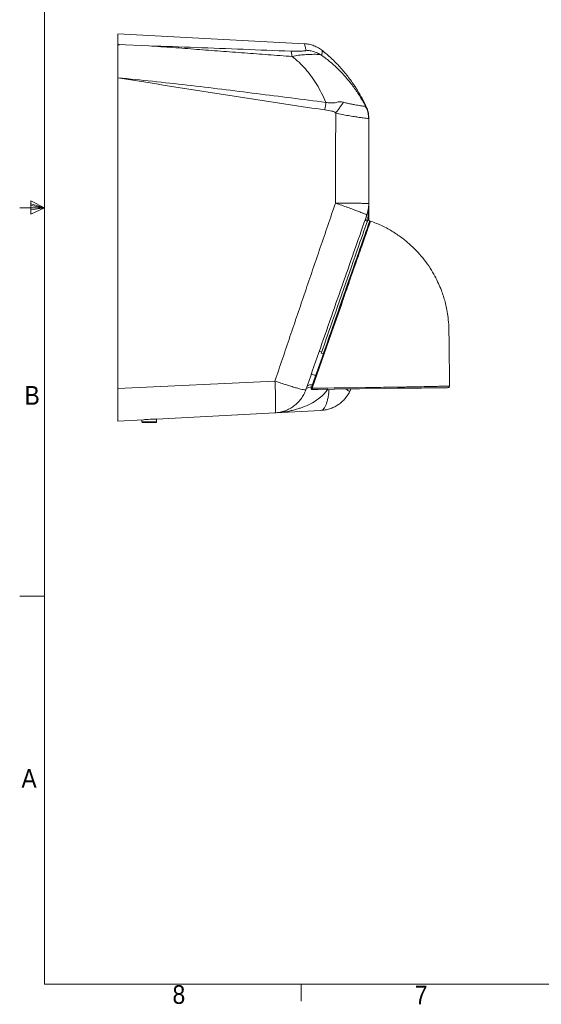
# Model space of a CAD drawing. Header units: millimetres. Extents: x 5 to 273, y 7 to 200.
# Tile 1 of 11: x 5 to 72, y 7 to 133. Entities that reach past the tile are written whole.
import ezdxf

# ---------------------------------------------------------------- set-up
doc = ezdxf.new("R2010")
doc.units = ezdxf.units.MM
doc.styles.add('SLDTEXTSTYLE0', font='GOTHIC.TTF', dxfattribs={"width": 0.913})

msp = doc.modelspace()

# ---------------------------------------------------------------- linework, layer by layer
at = {"color": 7, "linetype": 'Continuous', "lineweight": 0}
for p, q in [((8.3801, 196.675), (8.3801, 9.9587)), ((8.3801, 109.0187), (6.6232, 109.9161)), ((6.6232, 109.9161), (6.6232, 108.2059)), ((6.6232, 109.5389), (8.3801, 109.0187)), ((6.6232, 109.3267), (8.3801, 109.0187)), ((8.3801, 109.0187), (5.2051, 109.0187)), ((6.6232, 108.2059), (8.3801, 109.0187)), ((6.6232, 108.7844), (8.3801, 109.0187)), ((6.6232, 108.7844), (8.3801, 109.0187)), ((8.3801, 59.4887), (5.2051, 59.4887)), ((270.0001, 9.9587), (8.3801, 9.9587)), ((41.0826, 9.9587), (41.0826, 7.8048))]:
    msp.add_line(p, q, dxfattribs=at)
at = {"color": 7, "linetype": 'Continuous', "lineweight": 15}
for p, q in [((41.505, 129.968), (17.7182, 131.2146)), ((21.6827, 129.6947), (17.7182, 129.8641)), ((18.1921, 129.8443), (17.7182, 129.7861)), ((17.7183, 127.4145), (17.7268, 126.8317)), ((49.36, 121.9179), (49.271, 121.9761)), ((49.6735, 120.8569), (49.6935, 120.6962)), ((49.6736, 120.8571), (49.6935, 120.6963)), ((49.6906, 120.644), (49.6981, 120.5915)), ((49.6981, 120.5915), (49.6906, 120.644)), ((49.7114, 120.6465), (49.7114, 120.6988)), ((49.6814, 120.4453), (49.7141, 120.6108)), ((49.6857, 120.4453), (49.7182, 120.4516)), ((49.7182, 109.5598), (49.7182, 107.4166)), ((49.5362, 107.3212), (49.2341, 107.4267)), ((49.85, 107.3706), (49.5856, 107.4629)), ((43.4031, 90.7147), (43.7053, 90.6093)), ((43.6558, 90.4676), (43.9202, 90.3754)), ((17.7182, 88.4946), (17.7373, 85.2143)), ((37.7583, 86.9154), (17.7182, 85.9834)), ((47.4774, 85.912), (47.2797, 85.5324)), ((43.6076, 83.1711), (37.7676, 82.865)), ((17.7182, 81.8143), (20.9805, 81.9852)), ((20.7782, 81.9746), (20.7782, 81.7117)), ((22.6464, 82.0725), (37.7675, 82.865)), ((22.6582, 81.7117), (22.6582, 82.0732)), ((22.5582, 81.6117), (20.8782, 81.6117))]:
    msp.add_line(p, q, dxfattribs=at)
at = {"color": 8, "linetype": 'Continuous', "lineweight": 15}
for p, q in [((17.8322, 129.8068), (17.8322, 129.8878)), ((49.6935, 120.6962), (49.7182, 120.4968)), ((20.7782, 81.7117), (22.6582, 81.7117)), ((22.6128, 82.0835), (22.6463, 82.0725))]:
    msp.add_line(p, q, dxfattribs=at)
at = {"color": 7, "linetype": 'Continuous', "lineweight": 15, "flags": 128}
for points in [[(18.1553, 129.8433), (18.1537, 129.8458), (18.1507, 129.8504)], [(43.6558, 90.4676), (43.662, 90.4853), (43.6894, 90.5639), (43.7385, 90.7046), (43.8089, 90.9065), (43.9002, 91.168), (44.0116, 91.4873), (44.1423, 91.8619), (44.2914, 92.2891), (44.4577, 92.7658), (44.64, 93.2883), (44.837, 93.8529), (45.0472, 94.4553), (45.269, 95.0911), (45.5009, 95.7556), (45.741, 96.4439), (45.9877, 97.1508), (46.239, 97.8712), (46.4932, 98.5997), (46.7483, 99.3308), (47.0025, 100.0593), (47.2538, 100.7797), (47.5005, 101.4866), (47.7406, 102.1749), (47.9725, 102.8394), (48.1943, 103.4752), (48.4045, 104.0776), (48.6015, 104.6422), (48.7838, 105.1648), (48.9501, 105.6414), (49.0992, 106.0686), (49.2299, 106.4433), (49.3413, 106.7625), (49.4325, 107.0241), (49.503, 107.2259), (49.5521, 107.3667), (49.5795, 107.4452), (49.5856, 107.4629)], [(45.0635, 93.6521), (45.1014, 93.7606), (45.3115, 94.3631), (45.5334, 94.9989), (45.7652, 95.6634), (46.0054, 96.3517), (46.252, 97.0586), (46.5034, 97.779), (46.7576, 98.5074), (47.0127, 99.2386), (47.2668, 99.9671), (47.5182, 100.6874), (47.7648, 101.3944), (48.005, 102.0826), (48.2368, 102.7471), (48.4587, 103.383), (48.6689, 103.9854), (48.8659, 104.55), (49.0482, 105.0725), (49.2145, 105.5492), (49.3635, 105.9764), (49.4943, 106.351), (49.6057, 106.6703), (49.6969, 106.9318), (49.7673, 107.1337), (49.8164, 107.2744), (49.8438, 107.3529), (49.85, 107.3706)], [(42.4129, 86.0554), (42.4772, 86.2396), (42.7342, 86.9762), (43.7623, 89.9228), (46.2374, 97.0168)], [(46.3313, 96.9606), (46.2671, 96.7765), (46.01, 96.0398), (44.9819, 93.0932), (42.5068, 85.9993)], [(43.9202, 90.3754), (43.9264, 90.3931), (43.9538, 90.4716), (44.0029, 90.6123), (44.0733, 90.8142), (44.1646, 91.0757), (44.276, 91.395), (44.4067, 91.7696), (44.5557, 92.1969), (44.722, 92.6735), (44.9044, 93.1961), (44.958, 93.3498)], [(53.7852, 85.9963), (53.3853, 85.991), (51.7855, 85.9696), (45.3863, 85.8841), (45.306, 85.883), (43.2809, 85.8559), (42.7746, 85.8492), (42.648, 85.8475), (42.5214, 85.8458), (42.4817, 85.8453)]]:
    msp.add_lwpolyline(points, dxfattribs=at)
at = {"color": 7, "linetype": 'Continuous', "lineweight": 15}
for centre, radius, start, end in [((49.9115, 107.2432), 0.1, 71.028347, 160.765653), ((46.3519, 97.1017), 0.1425, 216.570095, 261.697449), ((42.4804, 85.9452), 0.1, 160.765612, 270.765612), ((42.5274, 86.1403), 0.1425, 216.569793, 261.69762), ((57.764, 86.1703), 3.9825, 180.292171, 182.503438), ((59.8347, 86.2772), 0.2, 270.739415, 1.732511), ((20.8782, 81.7117), 0.1, 180, 270), ((22.5582, 81.7117), 0.1, 270, 0)]:
    msp.add_arc(centre, radius, start, end, dxfattribs=at)
for points, knots in [([(17.7182, 129.8641), (17.7182, 130.0877), (17.7182, 130.5351), (17.7182, 130.9524), (17.7182, 131.1892), (17.7182, 131.193), (17.7182, 131.1946)], [0, 0, 0, 0, 0.26905739, 0.53837835, 0.80743586, 1, 1, 1, 1]), ([(17.7182, 129.8641), (17.7182, 129.8516), (17.7182, 129.8267), (17.7182, 129.6326), (17.7182, 129.3255), (17.7182, 128.9074), (17.7182, 128.3887), (17.7182, 127.787), (17.7182, 127.1168), (17.7182, 126.3921), (17.7182, 125.8858), (17.7182, 125.6285)], [0, 0, 0, 0, 0.11066308, 0.22132997, 0.33199881, 0.44267659, 0.55346735, 0.66426649, 0.77497987, 0.88569784, 1, 1, 1, 1]), ([(21.6827, 129.6947), (22.698, 129.6242), (24.7287, 129.4833), (27.7761, 129.2473), (30.8205, 129.015), (33.8635, 128.7857), (36.9053, 128.5607), (38.9327, 128.4146), (39.9464, 128.3416)], [0, 0, 0, 0, 0.16665008, 0.33332495, 0.49999085, 0.66666157, 0.83333063, 1, 1, 1, 1]), ([(39.7633, 129.0128), (37.7478, 129.0931), (33.7178, 129.2538), (27.6866, 129.485), (23.6818, 129.6249), (21.6827, 129.6947)], [0, 0, 0, 0, 0.3338371, 0.66747442, 1, 1, 1, 1]), ([(43.8165, 129.0792), (43.6477, 129.204), (43.3078, 129.4553), (42.7296, 129.7233), (42.1201, 129.9095), (41.6994, 129.949), (41.4903, 129.9687)], [0, 0, 0, 0, 0.248423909, 0.499996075, 0.751569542, 1, 1, 1, 1]), ([(41.7366, 129.1249), (41.7276, 129.1131), (41.7094, 129.0895), (41.5761, 129.0603), (41.3888, 129.0358), (41.1467, 129.0168), (40.857, 129.004), (40.5267, 128.998), (40.1605, 128.9992), (39.8958, 129.0082), (39.7633, 129.0128)], [0, 0, 0, 0, 0.12487867, 0.24988166, 0.37492796, 0.49999342, 0.62504769, 0.75007344, 0.87497004, 1, 1, 1, 1]), ([(39.9464, 128.3416), (39.9205, 128.5096), (39.8688, 128.8457), (39.7985, 128.9571), (39.7633, 129.0128)], [0, 0, 0, 0, 0.49999992, 1, 1, 1, 1]), ([(39.9464, 128.3415), (40.2208, 128.3987), (40.7697, 128.5132), (41.552, 128.5718), (42.204, 128.6015), (42.7127, 128.6157), (43.1061, 128.6116), (43.4358, 128.5898), (43.6354, 128.5125), (43.7351, 128.4738)], [0, 0, 0, 0, 0.16662421, 0.33330636, 0.49993616, 0.62495679, 0.74997906, 0.8750135, 1, 1, 1, 1]), ([(44.2558, 122.4745), (44.0783, 122.8696), (43.721, 123.6654), (43.0973, 124.7734), (42.409, 125.8131), (41.6518, 126.7619), (40.8372, 127.6203), (40.2431, 128.1014), (39.9464, 128.3416)], [0, 0, 0, 0, 0.16302613, 0.32835862, 0.49542262, 0.66354938, 0.83200454, 1, 1, 1, 1]), ([(43.7351, 128.4738), (43.5833, 128.5654), (43.2789, 128.7491), (42.7805, 128.9434), (42.2646, 129.0788), (41.9119, 129.1096), (41.7366, 129.1249)], [0, 0, 0, 0, 0.25005959, 0.50156562, 0.75227769, 1, 1, 1, 1]), ([(49.3599, 121.9179), (49.1199, 122.3483), (48.6368, 123.2147), (47.8096, 124.4278), (46.9065, 125.5759), (45.9231, 126.6391), (44.8719, 127.6196), (44.1142, 128.189), (43.7351, 128.4738)], [0, 0, 0, 0, 0.16291502, 0.3279272, 0.49462606, 0.66254835, 0.8311839, 1, 1, 1, 1]), ([(49.4692, 121.7858), (49.2417, 122.2576), (48.7868, 123.2012), (47.9663, 124.543), (47.0512, 125.821), (46.0349, 127.02), (44.9575, 128.1206), (44.1788, 128.7714), (43.802, 129.0863)], [0, 0, 0, 0, 0.16841635, 0.33683205, 0.50524856, 0.67366454, 0.84208073, 1, 1, 1, 1]), ([(17.7268, 126.8317), (17.7237, 126.3656), (17.7188, 125.6114), (17.7184, 124.8571), (17.7182, 124.5689)], [0, 0, 0, 0, 0.617969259, 1, 1, 1, 1]), ([(17.7182, 85.9834), (17.7182, 88.3949), (17.7182, 93.2189), (17.7182, 100.1431), (17.7182, 106.7516), (17.7182, 113.0439), (17.7182, 119.3374), (17.7182, 123.5313), (17.7182, 125.6285)], [0, 0, 0, 0, 0.18260353, 0.36526694, 0.52385199, 0.68247628, 0.84121847, 1, 1, 1, 1]), ([(17.7183, 125.6285), (22.1132, 124.917), (30.9048, 123.4937), (39.7135, 122.1727), (44.1187, 121.5121)], [0, 0, 0, 0, 0.49990517, 1, 1, 1, 1]), ([(44.2558, 122.4745), (41.3101, 122.8513), (35.4188, 123.605), (26.5805, 124.7208), (20.6723, 125.326), (17.7183, 125.6285)], [0, 0, 0, 0, 0.33333257, 0.66666828, 1, 1, 1, 1]), ([(44.2558, 122.4745), (44.2342, 122.318), (44.1914, 122.0069), (44.1428, 121.6764), (44.1187, 121.5121)], [0, 0, 0, 0, 0.503024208, 1, 1, 1, 1]), ([(46.5122, 122.4922), (46.4204, 122.5138), (46.2369, 122.557), (45.9561, 122.5779), (45.6784, 122.5423), (45.4378, 122.3992), (45.1353, 122.4008), (44.7461, 122.4197), (44.4519, 122.4526), (44.2558, 122.4745)], [0, 0, 0, 0, 0.12509732, 0.25010145, 0.37503866, 0.49965348, 0.62459269, 0.74976298, 1, 1, 1, 1]), ([(46.5122, 122.4922), (46.4399, 122.3933), (46.2944, 122.1944), (46.0462, 121.854), (45.7839, 121.4938), (45.602, 121.2436), (45.5116, 121.1193)], [0, 0, 0, 0, 0.248478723, 0.500000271, 0.751521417, 1, 1, 1, 1]), ([(49.2709, 121.9761), (49.2351, 121.9768), (49.1635, 121.9782), (48.9584, 122.0083), (48.69, 122.0477), (48.3545, 122.1026), (47.9603, 122.1757), (47.5155, 122.2648), (47.0321, 122.3627), (46.6855, 122.4491), (46.5122, 122.4922)], [0, 0, 0, 0, 0.12499732, 0.24999927, 0.37500233, 0.50000062, 0.62499764, 0.74999803, 0.87499963, 1, 1, 1, 1]), ([(44.1187, 121.5121), (44.4206, 121.4698), (44.7541, 121.4229), (45.095, 121.3508), (45.1435, 121.3373), (45.1837, 121.3259), (45.309, 121.2581), (45.4199, 121.1822), (45.5116, 121.1193)], [0, 0, 0, 0, 0.62248826, 0.68756109, 0.71114892, 0.72536141, 0.77260765, 1, 1, 1, 1]), ([(45.5116, 121.1193), (45.5022, 119.2048), (45.4834, 115.376), (45.4768, 111.5407), (45.4736, 109.6231)], [0, 0, 0, 0, 0.49999999, 1, 1, 1, 1]), ([(49.6273, 121.321), (49.5941, 121.4423), (49.5458, 121.6188), (49.4658, 121.783), (49.4407, 121.8343)], [0, 0, 0, 0, 0.68708928, 1, 1, 1, 1]), ([(49.6951, 120.8598), (49.6941, 120.8745), (49.6922, 120.907), (49.6888, 120.9385), (49.6851, 120.9758), (49.6783, 121.0373), (49.6618, 121.1635), (49.6414, 121.2564), (49.6273, 121.321)], [0, 0, 0, 0, 0.05870906, 0.12954393, 0.20039001, 0.2712366, 0.49390418, 1, 1, 1, 1]), ([(49.7182, 120.4968), (49.7182, 120.502), (49.7182, 120.5142), (49.7182, 120.526), (49.7182, 120.538), (49.7182, 120.5484), (49.7182, 120.5578), (49.7182, 120.5659), (49.7182, 120.5728), (49.7182, 120.5783), (49.7182, 120.5826), (49.7182, 120.5857), (49.7182, 120.5875), (49.7182, 120.5877), (49.7182, 120.5878)], [0, 0, 0, 0, 0.02732205, 0.06482601, 0.11251329, 0.17088851, 0.23961164, 0.31868297, 0.40810257, 0.50787058, 0.61592998, 0.7339716, 0.8619955, 1, 1, 1, 1]), ([(49.7182, 120.4516), (49.7182, 118.638), (49.7182, 115.0102), (49.7182, 111.3768), (49.7182, 109.5598)], [0, 0, 0, 0, 0.4999251, 1, 1, 1, 1]), ([(45.4735, 109.6231), (44.826, 107.7316), (43.5308, 103.9486), (41.5981, 98.2698), (39.6727, 92.5913), (38.3964, 88.8074), (37.7583, 86.9154)], [0, 0, 0, 0, 0.250000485, 0.49999901, 0.749999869, 1, 1, 1, 1]), ([(45.4736, 109.6231), (45.7543, 109.6226), (46.3159, 109.6216), (47.12, 109.6185), (47.8585, 109.6118), (48.5033, 109.6041), (49.032, 109.5946), (49.4212, 109.5833), (49.6713, 109.5723), (49.7026, 109.564), (49.7182, 109.5598)], [0, 0, 0, 0, 0.12499455, 0.25000286, 0.37499885, 0.50000002, 0.62500053, 0.74999751, 0.87500399, 1, 1, 1, 1]), ([(49.4726, 108.1103), (49.4601, 108.1222), (49.435, 108.1461), (49.2036, 108.2487), (48.8393, 108.3959), (48.3415, 108.5874), (47.7327, 108.8146), (47.034, 109.0694), (46.2722, 109.3425), (45.7398, 109.5296), (45.4736, 109.6231)], [0, 0, 0, 0, 0.12499984, 0.24999994, 0.37500008, 0.49999987, 0.6249999, 0.74999986, 0.87499991, 1, 1, 1, 1]), ([(49.7182, 109.5598), (49.7078, 109.3131), (49.6869, 108.8196), (49.544, 108.3467), (49.4726, 108.1103)], [0, 0, 0, 0, 0.49999989, 1, 1, 1, 1]), ([(41.6916, 85.8095), (42.2441, 87.3928), (43.3317, 90.5101), (44.9389, 95.1163), (46.4953, 99.577), (48.001, 103.8927), (48.9877, 106.7205), (49.4726, 108.1103)], [0, 0, 0, 0, 0.21320237, 0.41975209, 0.61969801, 0.81309413, 1, 1, 1, 1]), ([(46.2374, 97.0168), (46.3466, 97.3296), (46.5652, 97.9562), (46.8993, 98.9136), (47.2322, 99.8677), (47.5599, 100.8069), (47.8783, 101.7195), (48.2332, 102.7368), (48.6094, 103.8148), (48.9847, 104.8906), (49.3003, 105.7951), (49.5505, 106.5121), (49.7199, 106.9977), (49.8104, 107.2572), (49.8079, 107.2499), (49.8069, 107.2471)], [0, 0, 0, 0, 0.06340637, 0.12699967, 0.1903691, 0.25336001, 0.3165576, 0.3795504, 0.47291873, 0.56628842, 0.66030481, 0.75432124, 0.84839402, 0.9424662, 1, 1, 1, 1]), ([(60.0347, 86.2797), (60.027, 86.856), (60.0114, 88.0233), (59.9885, 89.7299), (59.9671, 91.348), (59.9468, 92.8093), (59.932, 94.1049), (59.8149, 95.2279), (59.6514, 96.1775), (59.4595, 96.9957), (59.2397, 97.7533), (58.9672, 98.5376), (58.6098, 99.401), (58.1395, 100.3527), (57.5344, 101.3763), (56.82, 102.3832), (56.0029, 103.3523), (55.0923, 104.2666), (54.0306, 105.1589), (52.8043, 105.9995), (51.4376, 106.7587), (50.4428, 107.1405), (49.943, 107.3324)], [0, 0, 0, 0, 0.06814035, 0.13803705, 0.20181238, 0.25946646, 0.31086493, 0.35491177, 0.39280465, 0.42472636, 0.45423533, 0.48603725, 0.52284631, 0.56464885, 0.61145421, 0.66330257, 0.71042474, 0.76118419, 0.81569864, 0.87414298, 0.93677373, 1, 1, 1, 1]), ([(37.7675, 82.865), (37.7793, 82.8804), (37.8029, 82.9111), (37.8274, 83.1484), (37.8419, 83.5169), (37.846, 84.0178), (37.8394, 84.63), (37.8222, 85.3336), (37.7958, 86.1029), (37.7708, 86.6446), (37.7583, 86.9154)], [0, 0, 0, 0, 0.12501546, 0.24998698, 0.37499792, 0.49999544, 0.62499932, 0.74999913, 0.87500133, 1, 1, 1, 1]), ([(37.7583, 86.9154), (38.0164, 86.8275), (38.5328, 86.6516), (39.2704, 86.4122), (39.9481, 86.2015), (40.5412, 86.028), (41.0302, 85.8973), (41.3941, 85.8149), (41.634, 85.7798), (41.6724, 85.7996), (41.6916, 85.8095)], [0, 0, 0, 0, 0.12499912, 0.25000132, 0.37500098, 0.50000497, 0.62500253, 0.75001433, 0.87498479, 1, 1, 1, 1]), ([(17.7182, 85.9834), (17.7182, 85.7371), (17.7182, 85.2445), (17.7182, 84.5342), (17.7182, 83.8719), (17.7182, 83.2751), (17.7182, 82.7637), (17.7182, 82.3478), (17.7182, 82.046), (17.7182, 81.8506), (17.7182, 81.8264), (17.7182, 81.8143)], [0, 0, 0, 0, 0.11109523, 0.22218935, 0.33329269, 0.44439513, 0.55534573, 0.66629645, 0.77717881, 0.88806187, 1, 1, 1, 1]), ([(41.6916, 85.8095), (41.6114, 85.6078), (41.4511, 85.2044), (41.1008, 84.6527), (40.6794, 84.1555), (40.1876, 83.7268), (39.6385, 83.3745), (39.0433, 83.1088), (38.4157, 82.9268), (37.9836, 82.8856), (37.7675, 82.865)], [0, 0, 0, 0, 0.12500008, 0.24999991, 0.37500012, 0.5000001, 0.62500009, 0.75000009, 0.87499996, 1, 1, 1, 1]), ([(42.386, 85.9782), (42.3863, 85.979), (42.3869, 85.9808), (42.3923, 85.9964), (42.4013, 86.0222), (42.4091, 86.0443), (42.4129, 86.0554)], [0, 0, 0, 0, 0.20703762, 0.4636915, 0.73205158, 1, 1, 1, 1]), ([(42.5068, 85.9993), (42.5031, 85.9771), (42.4957, 85.9325), (42.4873, 85.8813), (42.4823, 85.8504), (42.4819, 85.8468), (42.4817, 85.8453)], [0, 0, 0, 0, 0.26281411, 0.52970243, 0.78894894, 1, 1, 1, 1]), ([(42.5068, 85.9993), (42.6354, 86.001), (43.2974, 86.0098), (46.0923, 86.0484), (49.7221, 86.0817), (52.8181, 86.15), (53.7815, 86.15), (53.7815, 86.15)], [0, 0, 0, 0, 0.034231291, 0.176123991, 0.743694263, 0.999999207, 1, 1, 1, 1]), ([(47.2797, 85.5324), (47.1854, 85.3669), (46.9969, 85.0359), (46.6356, 84.591), (46.2243, 84.1937), (45.7638, 83.8539), (45.2635, 83.5759), (44.7313, 83.3665), (44.1767, 83.2223), (43.7973, 83.1882), (43.6076, 83.1711)], [0, 0, 0, 0, 0.124999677, 0.250000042, 0.375000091, 0.500000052, 0.625000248, 0.750000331, 0.875000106, 1, 1, 1, 1]), ([(59.8166, 86.0769), (59.8191, 86.0769), (59.8257, 86.077), (59.6397, 86.0745), (59.2916, 86.0699), (58.7771, 86.063), (58.125, 86.0543), (57.3461, 86.0439), (56.4691, 86.0322), (55.5162, 86.0194), (54.6106, 86.0073), (54.0287, 85.9996), (53.7852, 85.9963)], [0, 0, 0, 0, 0.06700619, 0.17401118, 0.28101931, 0.38826833, 0.49551554, 0.6028245, 0.71012789, 0.81673541, 0.92333669, 1, 1, 1, 1]), ([(20.9805, 81.9852), (21.1148, 81.9933), (21.3835, 82.0093), (21.8242, 82.0366), (22.2606, 82.0553), (22.5178, 82.0668), (22.6464, 82.0725)], [0, 0, 0, 0, 0.24992585, 0.49989781, 0.74992192, 1, 1, 1, 1])]:
    msp.add_open_spline(points, degree=3, knots=knots, dxfattribs=at)
at = {"color": 8, "linetype": 'Continuous', "lineweight": 15}
for points, knots in [([(41.505, 129.968), (41.505, 129.968), (41.505, 129.968), (41.5214, 129.9032), (41.5885, 129.633), (41.6873, 129.2943), (41.7366, 129.1249)], [0, 0, 0, 0, 0.00000041, 0.33337146, 0.6667353, 1, 1, 1, 1]), ([(43.7351, 128.4738), (43.7488, 128.5674), (43.7762, 128.7546), (43.7924, 128.9438), (43.8028, 129.0665), (43.8038, 129.0815), (43.8043, 129.089)], [0, 0, 0, 0, 0.250010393, 0.500021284, 0.750032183, 1, 1, 1, 1]), ([(49.271, 121.9761), (49.4029, 121.7378), (49.6346, 121.319), (49.6737, 120.8473), (49.6906, 120.644)], [0, 0, 0, 0, 0.56909495, 1, 1, 1, 1]), ([(49.4459, 121.8367), (49.4455, 121.8371), (49.4448, 121.8379), (49.4384, 121.8441), (49.4283, 121.8535), (49.4126, 121.8688), (49.395, 121.8816), (49.3716, 121.9058), (49.3599, 121.9179)], [0, 0, 0, 0, 0.16666649, 0.33333512, 0.50000375, 0.66667242, 0.83334052, 1, 1, 1, 1]), ([(49.36, 121.9179), (49.4687, 121.6929), (49.6325, 121.3542), (49.6633, 120.9821), (49.6736, 120.8571)], [0, 0, 0, 0, 0.66424388, 1, 1, 1, 1]), ([(45.5116, 121.1193), (45.7859, 121.0577), (46.3345, 120.9347), (47.1289, 120.787), (47.8623, 120.6626), (48.5051, 120.5643), (49.0343, 120.4927), (49.42, 120.4491), (49.6459, 120.4298), (49.6749, 120.4411), (49.6857, 120.4453)], [0, 0, 0, 0, 0.13166608, 0.26333753, 0.39499888, 0.52666473, 0.65832676, 0.78999036, 0.92165173, 1, 1, 1, 1]), ([(49.7182, 109.5598), (49.7097, 109.1822), (49.6941, 108.4989), (49.6207, 107.7401), (49.5589, 107.3612), (49.5464, 107.2849)], [0, 0, 0, 0, 0.49667097, 0.8986395, 1, 1, 1, 1]), ([(49.3859, 107.3737), (49.3793, 107.411), (49.3329, 107.6711), (49.4082, 107.9077), (49.4726, 108.1103)], [0, 0, 0, 0, 0.1434325, 1, 1, 1, 1]), ([(49.943, 107.3323), (49.9436, 107.3338), (49.9468, 107.3431), (49.9254, 107.2819), (49.866, 107.1121), (49.7626, 106.8168), (49.6331, 106.4474), (49.4648, 105.9673), (49.2623, 105.3897), (49.0385, 104.7513), (48.721, 103.8454), (48.2932, 102.6238), (47.9019, 101.5038), (47.577, 100.5715), (47.375, 99.9903), (47.1173, 99.2474), (46.8624, 98.5101), (46.5654, 97.6452), (46.4095, 97.1894), (46.3313, 96.9606)], [0, 0, 0, 0, 0.00976727, 0.05755616, 0.15026485, 0.19800514, 0.24574524, 0.3383995, 0.38611085, 0.43382211, 0.52585413, 0.62051966, 0.71365104, 0.76164208, 0.80963263, 0.82937644, 0.90854414, 0.95411138, 1, 1, 1, 1]), ([(42.4333, 87.7992), (42.4724, 87.7882), (42.5514, 87.7661), (42.7373, 87.708), (42.904, 87.6535), (42.9637, 87.634)], [0, 0, 0, 0, 0.38643928, 0.78048534, 1, 1, 1, 1]), ([(44.4879, 85.8721), (44.3539, 85.6868), (44.0409, 85.254), (43.3767, 84.6791), (42.5175, 84.1117), (41.8002, 83.7735), (41.3147, 83.5849), (41.1129, 83.5116), (40.8911, 83.4364), (40.6491, 83.3604), (40.3867, 83.2846), (40.1039, 83.2102), (39.5972, 83.0911), (38.8189, 82.9462), (38.1344, 82.8933), (37.7676, 82.865)], [0, 0, 0, 0, 0.08824017, 0.2060898, 0.34060863, 0.49270169, 0.51841992, 0.54671889, 0.57760101, 0.61106819, 0.64712202, 0.68576339, 0.72699372, 0.85370534, 1, 1, 1, 1]), ([(42.4524, 86.1686), (42.3778, 86.1617), (42.1829, 86.1435), (41.9587, 86.0698), (41.7701, 85.9593), (41.7175, 85.8589), (41.6916, 85.8095)], [0, 0, 0, 0, 0.17496728, 0.45690533, 0.73277034, 1, 1, 1, 1]), ([(41.8268, 86.1967), (41.8498, 86.2375), (41.8965, 86.3203), (42.0793, 86.4036), (42.2909, 86.4526), (42.4742, 86.4567), (42.5381, 86.4581)], [0, 0, 0, 0, 0.273586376, 0.556213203, 0.845206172, 1, 1, 1, 1]), ([(44.657, 85.8743), (44.649, 85.7602), (44.6262, 85.4371), (44.5558, 84.9542), (44.4505, 84.4394), (44.3185, 84.0002), (44.1648, 83.644), (43.9923, 83.3822), (43.8057, 83.2115), (43.6736, 83.1845), (43.6076, 83.1711)], [0, 0, 0, 0, 0.07232354, 0.2048487, 0.33737391, 0.46989907, 0.60242447, 0.73494946, 0.86747473, 1, 1, 1, 1]), ([(47.2797, 85.5324), (47.2765, 85.5458), (47.2701, 85.5726), (47.1503, 85.6693), (46.9953, 85.7783), (46.849, 85.8702), (46.7969, 85.9029)], [0, 0, 0, 0, 0.2814046, 0.56280954, 0.84421379, 1, 1, 1, 1]), ([(53.7815, 86.15), (53.7815, 86.15), (53.8986, 86.15), (54.1514, 86.1559), (54.7445, 86.1637), (55.565, 86.1795), (56.5447, 86.1997), (57.457, 86.2206), (58.258, 86.2394), (58.9375, 86.2555), (59.4662, 86.2677), (59.8302, 86.2757), (60.0208, 86.2796), (60.0159, 86.2795), (60.014, 86.2794)], [0, 0, 0, 0, 0.00000122, 0.03608297, 0.07687765, 0.18217805, 0.29058846, 0.39658931, 0.50572564, 0.61169273, 0.7207434, 0.82648875, 0.93528527, 1, 1, 1, 1])]:
    msp.add_open_spline(points, degree=3, knots=knots, dxfattribs=at)

# ---------------------------------------------------------------- texts
at = {"color": 7, "linetype": 'Continuous', "lineweight": 0, "char_height": 2.3813, "attachment_point": 1, "style": 'SLDTEXTSTYLE0'}
for s, insert in [('B', (5.8233, 86.2855)), ('A', (5.4295, 37.3965)), ('8', (24.698, 9.8297)), ('7', (55.5899, 9.7718))]:
    msp.add_mtext(s, dxfattribs=dict(at, insert=insert))

doc.saveas('drawing.dxf')
